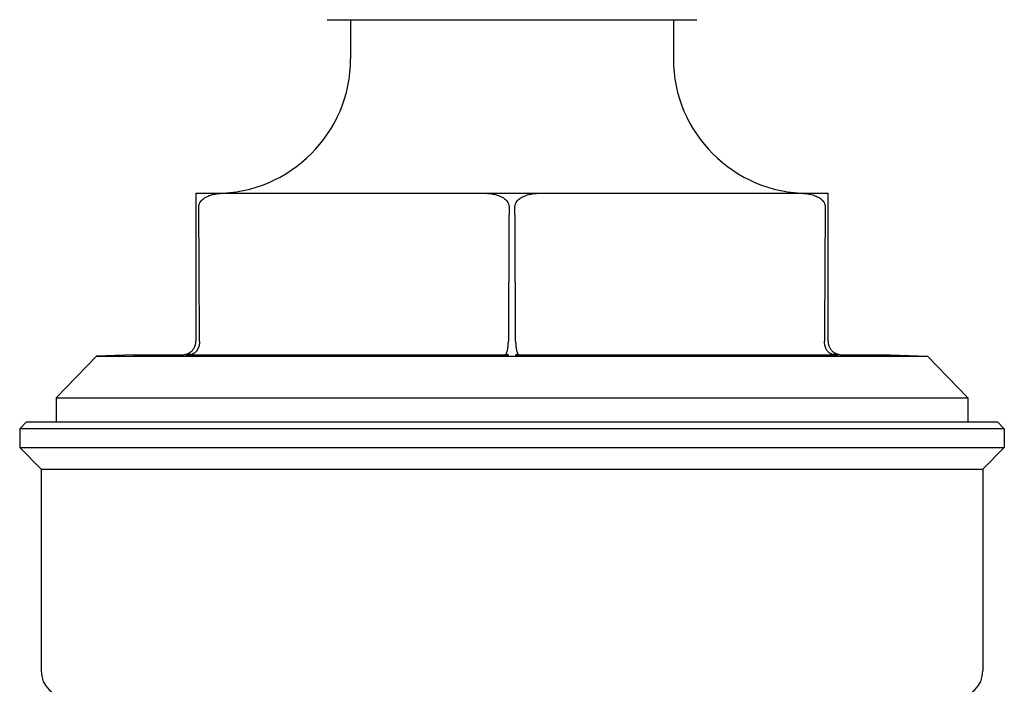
# Model space of a CAD drawing. Header units: millimetres. Extents: x 79 to 4005, y 5 to 463.
# Tile 11 of 15: x 416 to 489, y 243 to 293. Entities that reach past the tile are written whole.
import ezdxf

# ---------------------------------------------------------------- set-up
doc = ezdxf.new("R2010")
doc.units = ezdxf.units.MM
doc.layers.add('DETAIL', color=2, linetype='Continuous')

msp = doc.modelspace()

# ---------------------------------------------------------------- linework, layer by layer
at = {"layer": 'DETAIL'}
for p, q in [((438.425, 292.846), (445.294, 292.846)), ((440.175, 292.846), (440.175, 289.946)), ((445.294, 292.846), (459.044, 292.846)), ((459.044, 292.846), (465.925, 292.846)), ((464.175, 292.846), (464.175, 289.946)), ((428.675, 279.948), (430.765, 279.948)), ((428.675, 279.948), (428.675, 278.948)), ((450.084, 279.948), (454.265, 279.948)), ((473.584, 279.948), (475.675, 279.948)), ((475.675, 278.948), (475.675, 279.948)), ((428.675, 278.948), (428.675, 268.952)), ((475.675, 268.952), (475.675, 278.948)), ((428.675, 268.952), (428.675, 268.946)), ((428.945, 268.946), (428.945, 268.952)), ((451.905, 268.952), (451.904, 268.946)), ((452.445, 268.946), (452.445, 268.952)), ((475.405, 268.952), (475.404, 268.946)), ((475.675, 268.946), (475.675, 268.952)), ((424.052, 267.946), (421.273, 267.847)), ((424.052, 267.946), (427.675, 267.946)), ((427.966, 267.946), (451.883, 267.946)), ((452.467, 267.946), (476.383, 267.946)), ((476.675, 267.946), (480.298, 267.946)), ((480.298, 267.946), (483.077, 267.847)), ((421.273, 267.847), (418.275, 264.741)), ((421.273, 267.847), (483.077, 267.847)), ((483.077, 267.847), (486.075, 264.741)), ((418.275, 264.741), (486.075, 264.741)), ((418.275, 264.741), (418.275, 262.948)), ((486.075, 264.741), (486.075, 262.948)), ((416.075, 262.948), (415.575, 262.448)), ((416.075, 262.948), (488.275, 262.948)), ((488.275, 262.948), (488.775, 262.448)), ((488.775, 262.448), (415.575, 262.448)), ((415.575, 262.448), (415.575, 261.048)), ((488.775, 262.448), (488.775, 261.048)), ((415.575, 261.048), (488.775, 261.048)), ((417.175, 259.448), (415.575, 261.048)), ((487.175, 259.448), (488.775, 261.048)), ((417.175, 259.448), (487.175, 259.448)), ((417.175, 259.448), (417.175, 244.448)), ((487.175, 259.448), (487.175, 244.448))]:
    msp.add_line(p, q, dxfattribs=at)
at = {"layer": 'DETAIL', "flags": 128}
for points in [[(428.894, 278.948), (428.904, 279.055), (428.932, 279.157), (428.975, 279.251), (429.03, 279.335), (429.096, 279.413), (429.168, 279.484), (429.242, 279.545), (429.319, 279.598), (429.401, 279.647), (429.488, 279.692), (429.577, 279.733), (429.666, 279.769), (429.754, 279.801), (429.84, 279.827), (429.928, 279.851), (430.018, 279.872), (430.111, 279.89), (430.205, 279.906), (430.301, 279.919), (430.396, 279.929), (430.491, 279.938), (430.584, 279.944), (430.676, 279.947), (430.765, 279.948)], [(430.765, 279.948), (431.248, 279.948), (431.724, 279.948), (432.194, 279.948), (432.659, 279.948), (433.118, 279.948), (433.572, 279.948), (434.022, 279.948), (434.467, 279.948), (434.909, 279.948), (435.347, 279.948), (435.781, 279.948), (436.213, 279.948), (436.642, 279.948), (437.068, 279.948), (437.492, 279.948), (437.915, 279.948), (438.335, 279.948), (438.755, 279.948), (439.173, 279.948), (439.591, 279.948), (440.008, 279.948), (440.425, 279.948), (440.842, 279.948), (441.259, 279.948), (441.676, 279.948), (442.095, 279.948), (442.514, 279.948), (442.935, 279.948), (443.357, 279.948), (443.782, 279.948), (444.208, 279.948), (444.637, 279.948), (445.068, 279.948), (445.503, 279.948), (445.941, 279.948), (446.382, 279.948), (446.828, 279.948), (447.277, 279.948), (447.732, 279.948), (448.191, 279.948), (448.655, 279.948), (449.126, 279.948), (449.602, 279.948), (450.084, 279.948)], [(450.084, 279.948), (450.174, 279.947), (450.265, 279.944), (450.359, 279.938), (450.454, 279.929), (450.549, 279.919), (450.644, 279.906), (450.739, 279.89), (450.831, 279.872), (450.922, 279.851), (451.009, 279.827), (451.095, 279.801), (451.183, 279.769), (451.273, 279.733), (451.362, 279.692), (451.448, 279.647), (451.531, 279.598), (451.608, 279.545), (451.682, 279.484), (451.754, 279.413), (451.819, 279.335), (451.874, 279.251), (451.918, 279.157), (451.946, 279.055), (451.956, 278.948)], [(452.394, 278.948), (452.404, 279.056), (452.432, 279.157), (452.477, 279.253), (452.531, 279.336), (452.595, 279.412), (452.667, 279.482), (452.745, 279.546), (452.826, 279.602), (452.906, 279.651), (452.987, 279.693), (453.071, 279.731), (453.157, 279.766), (453.246, 279.798), (453.336, 279.826), (453.429, 279.851), (453.522, 279.872), (453.616, 279.891), (453.711, 279.907), (453.805, 279.92), (453.899, 279.931), (453.993, 279.938), (454.085, 279.944), (454.176, 279.947), (454.265, 279.948)], [(454.265, 279.948), (454.748, 279.948), (455.224, 279.948), (455.694, 279.948), (456.159, 279.948), (456.618, 279.948), (457.072, 279.948), (457.522, 279.948), (457.967, 279.948), (458.409, 279.948), (458.847, 279.948), (459.281, 279.948), (459.713, 279.948), (460.142, 279.948), (460.568, 279.948), (460.992, 279.948), (461.415, 279.948), (461.835, 279.948), (462.255, 279.948), (462.673, 279.948), (463.091, 279.948), (463.508, 279.948), (463.925, 279.948), (464.342, 279.948), (464.759, 279.948), (465.176, 279.948), (465.595, 279.948), (466.014, 279.948), (466.435, 279.948), (466.857, 279.948), (467.282, 279.948), (467.708, 279.948), (468.137, 279.948), (468.568, 279.948), (469.003, 279.948), (469.441, 279.948), (469.882, 279.948), (470.328, 279.948), (470.777, 279.948), (471.232, 279.948), (471.691, 279.948), (472.155, 279.948), (472.626, 279.948), (473.102, 279.948), (473.584, 279.948)], [(473.584, 279.948), (473.674, 279.947), (473.764, 279.944), (473.857, 279.938), (473.95, 279.931), (474.044, 279.92), (474.139, 279.907), (474.234, 279.891), (474.328, 279.872), (474.421, 279.851), (474.513, 279.826), (474.604, 279.798), (474.693, 279.766), (474.779, 279.731), (474.863, 279.693), (474.943, 279.651), (475.024, 279.602), (475.105, 279.546), (475.182, 279.482), (475.255, 279.412), (475.319, 279.336), (475.373, 279.253), (475.418, 279.157), (475.446, 279.056), (475.456, 278.948)], [(428.945, 268.952), (428.943, 269.368), (428.941, 269.783), (428.939, 270.199), (428.937, 270.615), (428.934, 271.031), (428.932, 271.447), (428.93, 271.863), (428.928, 272.279), (428.926, 272.695), (428.924, 273.112), (428.922, 273.528), (428.92, 273.945), (428.917, 274.361), (428.915, 274.778), (428.913, 275.194), (428.911, 275.611), (428.909, 276.028), (428.907, 276.445), (428.905, 276.862), (428.902, 277.279), (428.9, 277.696), (428.898, 278.113), (428.896, 278.531), (428.894, 278.948)], [(451.956, 278.948), (451.954, 278.531), (451.951, 278.113), (451.949, 277.696), (451.947, 277.279), (451.945, 276.862), (451.943, 276.445), (451.941, 276.028), (451.939, 275.611), (451.937, 275.194), (451.934, 274.778), (451.932, 274.361), (451.93, 273.945), (451.928, 273.528), (451.926, 273.112), (451.924, 272.695), (451.922, 272.279), (451.919, 271.863), (451.917, 271.447), (451.915, 271.031), (451.913, 270.615), (451.911, 270.199), (451.909, 269.783), (451.907, 269.368), (451.905, 268.952)], [(452.445, 268.952), (452.443, 269.368), (452.441, 269.783), (452.439, 270.199), (452.437, 270.615), (452.434, 271.031), (452.432, 271.447), (452.43, 271.863), (452.428, 272.279), (452.426, 272.695), (452.424, 273.112), (452.422, 273.528), (452.42, 273.945), (452.417, 274.361), (452.415, 274.778), (452.413, 275.194), (452.411, 275.611), (452.409, 276.028), (452.407, 276.445), (452.405, 276.862), (452.402, 277.279), (452.4, 277.696), (452.398, 278.113), (452.396, 278.531), (452.394, 278.948)], [(475.456, 278.948), (475.454, 278.531), (475.451, 278.113), (475.449, 277.696), (475.447, 277.279), (475.445, 276.862), (475.443, 276.445), (475.441, 276.028), (475.439, 275.611), (475.437, 275.194), (475.434, 274.778), (475.432, 274.361), (475.43, 273.945), (475.428, 273.528), (475.426, 273.112), (475.424, 272.695), (475.422, 272.279), (475.419, 271.863), (475.417, 271.447), (475.415, 271.031), (475.413, 270.615), (475.411, 270.199), (475.409, 269.783), (475.407, 269.368), (475.405, 268.952)], [(428.945, 268.946), (428.943, 268.866), (428.936, 268.786), (428.925, 268.707), (428.908, 268.629), (428.887, 268.552), (428.861, 268.478), (428.83, 268.407), (428.796, 268.34), (428.757, 268.277), (428.713, 268.217), (428.667, 268.164), (428.62, 268.118), (428.572, 268.079), (428.525, 268.047), (428.478, 268.02), (428.433, 268), (428.389, 267.984), (428.347, 267.972), (428.31, 267.965), (428.28, 267.96), (428.253, 267.957), (428.225, 267.955), (428.195, 267.954), (428.164, 267.953)], [(428.308, 268.172), (428.335, 268.196), (428.362, 268.22), (428.388, 268.245), (428.413, 268.271), (428.437, 268.299), (428.46, 268.327), (428.482, 268.356), (428.503, 268.386), (428.523, 268.417), (428.542, 268.449), (428.56, 268.481), (428.576, 268.514), (428.592, 268.547), (428.606, 268.581), (428.619, 268.616), (428.63, 268.652), (428.641, 268.687), (428.65, 268.724), (428.657, 268.76), (428.664, 268.797), (428.669, 268.834), (428.672, 268.872), (428.674, 268.909), (428.675, 268.946)], [(451.798, 267.953), (451.768, 267.954), (451.747, 267.956), (451.734, 267.961), (451.728, 267.967), (451.729, 267.976), (451.733, 267.988), (451.74, 268.003), (451.749, 268.022), (451.761, 268.047), (451.774, 268.077), (451.788, 268.114), (451.803, 268.157), (451.817, 268.205), (451.831, 268.257), (451.844, 268.313), (451.856, 268.373), (451.866, 268.437), (451.876, 268.503), (451.884, 268.573), (451.891, 268.644), (451.897, 268.718), (451.901, 268.794), (451.903, 268.87), (451.904, 268.946)], [(452.445, 268.946), (452.445, 268.912), (452.446, 268.878), (452.447, 268.843), (452.448, 268.808), (452.45, 268.773), (452.452, 268.738), (452.454, 268.703), (452.456, 268.668), (452.459, 268.634), (452.463, 268.6), (452.466, 268.566), (452.47, 268.532), (452.474, 268.498), (452.479, 268.466), (452.484, 268.433), (452.489, 268.401), (452.495, 268.37), (452.501, 268.339), (452.507, 268.309), (452.513, 268.28), (452.52, 268.251), (452.527, 268.224), (452.534, 268.198), (452.542, 268.172)], [(476.185, 267.953), (476.145, 267.954), (476.105, 267.956), (476.065, 267.961), (476.023, 267.968), (475.984, 267.977), (475.946, 267.989), (475.906, 268.004), (475.864, 268.024), (475.82, 268.05), (475.774, 268.081), (475.728, 268.119), (475.684, 268.163), (475.642, 268.21), (475.603, 268.262), (475.567, 268.317), (475.534, 268.377), (475.505, 268.44), (475.479, 268.506), (475.456, 268.575), (475.438, 268.646), (475.423, 268.719), (475.413, 268.794), (475.406, 268.87), (475.404, 268.946)], [(475.675, 268.946), (475.675, 268.91), (475.677, 268.874), (475.681, 268.837), (475.685, 268.801), (475.691, 268.765), (475.699, 268.729), (475.707, 268.693), (475.717, 268.658), (475.729, 268.623), (475.741, 268.588), (475.755, 268.554), (475.77, 268.52), (475.787, 268.487), (475.804, 268.454), (475.823, 268.422), (475.843, 268.391), (475.864, 268.361), (475.887, 268.331), (475.91, 268.302), (475.935, 268.274), (475.96, 268.247), (475.987, 268.221), (476.014, 268.196), (476.042, 268.172)], [(427.675, 267.946), (427.682, 267.946), (427.691, 267.947), (427.703, 267.947), (427.716, 267.947), (427.725, 267.948), (427.731, 267.948), (427.736, 267.948), (427.741, 267.949), (427.745, 267.949), (427.749, 267.949), (427.752, 267.949), (427.755, 267.95), (427.758, 267.95), (427.761, 267.95), (427.764, 267.95), (427.767, 267.951), (427.77, 267.951), (427.772, 267.951), (427.775, 267.952), (427.778, 267.952), (427.78, 267.952), (427.783, 267.952), (427.785, 267.953), (427.787, 267.953)], [(427.787, 267.953), (427.792, 267.953), (427.798, 267.954), (427.806, 267.955), (427.817, 267.957), (427.83, 267.959), (427.845, 267.961), (427.863, 267.964), (427.883, 267.968), (427.903, 267.973), (427.923, 267.978), (427.944, 267.983), (427.967, 267.99), (427.99, 267.998), (428.015, 268.006), (428.042, 268.016), (428.069, 268.028), (428.097, 268.04), (428.127, 268.054), (428.157, 268.07), (428.187, 268.088), (428.218, 268.107), (428.249, 268.128), (428.279, 268.149), (428.308, 268.172)], [(428.164, 267.953), (428.154, 267.953), (428.143, 267.952), (428.133, 267.952), (428.122, 267.952), (428.112, 267.952), (428.102, 267.951), (428.092, 267.951), (428.082, 267.951), (428.072, 267.95), (428.063, 267.95), (428.053, 267.95), (428.044, 267.95), (428.034, 267.949), (428.025, 267.949), (428.016, 267.949), (428.006, 267.949), (427.997, 267.948), (427.987, 267.948), (427.977, 267.948), (427.966, 267.947), (427.957, 267.947), (427.956, 267.947), (427.96, 267.946), (427.966, 267.946)], [(451.883, 267.946), (451.896, 267.946), (451.909, 267.947), (451.921, 267.947), (451.925, 267.947), (451.923, 267.948), (451.919, 267.948), (451.915, 267.948), (451.91, 267.949), (451.904, 267.949), (451.899, 267.949), (451.893, 267.949), (451.886, 267.95), (451.88, 267.95), (451.874, 267.95), (451.867, 267.95), (451.86, 267.951), (451.853, 267.951), (451.845, 267.951), (451.838, 267.952), (451.83, 267.952), (451.822, 267.952), (451.814, 267.952), (451.806, 267.953), (451.798, 267.953)], [(452.552, 267.953), (452.544, 267.953), (452.535, 267.952), (452.527, 267.952), (452.52, 267.952), (452.512, 267.952), (452.504, 267.951), (452.497, 267.951), (452.49, 267.951), (452.483, 267.95), (452.476, 267.95), (452.47, 267.95), (452.463, 267.95), (452.457, 267.949), (452.451, 267.949), (452.445, 267.949), (452.44, 267.949), (452.435, 267.948), (452.43, 267.948), (452.427, 267.948), (452.425, 267.947), (452.429, 267.947), (452.441, 267.947), (452.453, 267.946), (452.467, 267.946)], [(452.542, 268.172), (452.55, 268.146), (452.559, 268.121), (452.567, 268.099), (452.575, 268.079), (452.582, 268.061), (452.59, 268.044), (452.596, 268.03), (452.603, 268.017), (452.608, 268.006), (452.613, 267.996), (452.617, 267.987), (452.62, 267.98), (452.621, 267.974), (452.622, 267.969), (452.621, 267.965), (452.618, 267.962), (452.615, 267.96), (452.61, 267.958), (452.605, 267.957), (452.597, 267.956), (452.589, 267.955), (452.578, 267.954), (452.566, 267.953), (452.552, 267.953)], [(476.042, 268.172), (476.076, 268.145), (476.111, 268.121), (476.145, 268.098), (476.179, 268.078), (476.213, 268.06), (476.246, 268.043), (476.279, 268.028), (476.31, 268.015), (476.341, 268.004), (476.37, 267.994), (476.398, 267.986), (476.424, 267.979), (476.448, 267.973), (476.469, 267.968), (476.487, 267.964), (476.501, 267.962), (476.513, 267.96), (476.524, 267.958), (476.533, 267.957), (476.541, 267.955), (476.548, 267.955), (476.554, 267.954), (476.559, 267.953), (476.562, 267.953)], [(476.383, 267.946), (476.389, 267.946), (476.393, 267.947), (476.393, 267.947), (476.384, 267.947), (476.373, 267.948), (476.363, 267.948), (476.353, 267.948), (476.343, 267.949), (476.334, 267.949), (476.325, 267.949), (476.315, 267.949), (476.306, 267.95), (476.296, 267.95), (476.287, 267.95), (476.277, 267.95), (476.268, 267.951), (476.258, 267.951), (476.248, 267.951), (476.238, 267.952), (476.227, 267.952), (476.217, 267.952), (476.207, 267.952), (476.196, 267.953), (476.185, 267.953)], [(476.562, 267.953), (476.565, 267.953), (476.567, 267.952), (476.57, 267.952), (476.572, 267.952), (476.575, 267.952), (476.577, 267.951), (476.58, 267.951), (476.583, 267.951), (476.585, 267.95), (476.588, 267.95), (476.591, 267.95), (476.594, 267.95), (476.598, 267.949), (476.601, 267.949), (476.605, 267.949), (476.609, 267.949), (476.613, 267.948), (476.618, 267.948), (476.625, 267.948), (476.634, 267.947), (476.647, 267.947), (476.659, 267.947), (476.668, 267.946), (476.675, 267.946)]]:
    msp.add_lwpolyline(points, dxfattribs=at)
at = {"layer": 'DETAIL'}
for centre, radius, start, end in [((430.177, 289.946), 9.998, 270, 0), ((474.173, 289.946), 9.998, 180, 270), ((419.175, 244.448), 2, 180, 269.97078), ((485.175, 244.448), 2, 270, 0)]:
    msp.add_arc(centre, radius, start, end, dxfattribs=at)

doc.saveas('drawing.dxf')
